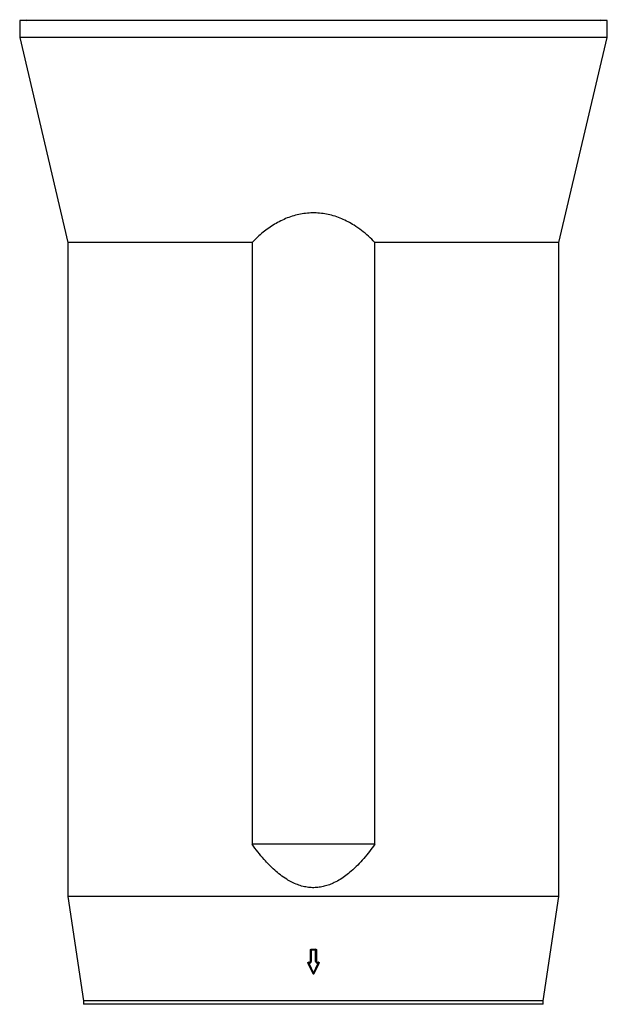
# Model space of a CAD drawing. Header units: millimetres. Extents: x 1225 to 2867, y 133 to 3867.
# Tile 8 of 11: x 1708 to 2383, y 1991 to 3123. Entities that reach past the tile are written whole.
import ezdxf

# ---------------------------------------------------------------- set-up
doc = ezdxf.new("R2010")
doc.units = ezdxf.units.MM

msp = doc.modelspace()

# ---------------------------------------------------------------- linework, layer by layer
at = {"color": 7, "linetype": 'Continuous', "lineweight": 25}
for p, q in [((1708, 3121.5), (1708, 3102)), ((2045.5, 3121.5), (1708, 3121.5)), ((2383, 3121.5), (2045.5, 3121.5)), ((2383, 3102), (2383, 3121.5)), ((1708, 3102), (1763.5, 2866.5)), ((2045.5, 3102), (1708, 3102)), ((2383, 3102), (2045.5, 3102)), ((2327.5, 2866.5), (2383, 3102)), ((1763.5, 2866.5), (1763.5, 2115)), ((1975.1, 2866.5), (1763.5, 2866.5)), ((1975.1, 2866.5), (1975.1, 2175)), ((2327.5, 2866.5), (2116, 2866.5)), ((2116, 2175), (2116, 2866.5)), ((2327.5, 2115), (2327.5, 2866.5)), ((2116, 2175), (1975.1, 2175)), ((1763.5, 2115), (1781.5, 1995)), ((2045.5, 2115), (1763.5, 2115)), ((2327.5, 2115), (2045.5, 2115)), ((2309.5, 1995), (2327.5, 2115)), ((2042, 2053.4), (2042, 2053.3)), ((2042, 2040.4), (2042, 2053.3)), ((2043, 2053.1), (2043, 2054.3)), ((2043, 2054.3), (2048, 2054.3)), ((2043, 2054.3), (2043, 2054.3)), ((2048, 2053.1), (2043, 2053.1)), ((2043, 2053.1), (2043, 2040.3)), ((2048, 2053.1), (2048, 2054.3)), ((2048, 2054.3), (2048, 2054.3)), ((2048, 2040.3), (2048, 2053.1)), ((2049, 2053.4), (2049, 2053.3)), ((2049, 2053.3), (2049, 2040.4)), ((2039.1, 2038.5), (2039.1, 2038.5)), ((2039.2, 2038), (2044.6, 2026.5)), ((2040.1, 2039.5), (2040.1, 2039.4)), ((2040.1, 2039.4), (2040.1, 2038.3)), ((2040.1, 2039.4), (2041, 2039.4)), ((2040.1, 2038.3), (2045.5, 2026.8)), ((2041, 2038.3), (2040.1, 2038.3)), ((2041, 2039.5), (2041, 2039.4)), ((2041, 2038.3), (2041, 2039.4)), ((2045.5, 2026.8), (2051, 2038.3)), ((2046.4, 2026.5), (2051.9, 2038)), ((2050, 2039.5), (2050, 2039.4)), ((2050, 2039.4), (2050, 2038.3)), ((2050, 2039.4), (2051, 2039.4)), ((2051, 2038.3), (2050, 2038.3)), ((2051, 2039.5), (2051, 2039.4)), ((2051, 2039.4), (2051, 2038.3)), ((2052, 2038.5), (2052, 2038.5)), ((1781.5, 1995), (1781.5, 1991)), ((2045.5, 1995), (1781.5, 1995)), ((2309.5, 1995), (2045.5, 1995)), ((2309.5, 1991), (2309.5, 1995))]:
    msp.add_line(p, q, dxfattribs=at)
at = {"color": 1, "linetype": 'Continuous', "lineweight": 25}
for p, q in [((2045.5, 1991), (1781.5, 1991)), ((2309.5, 1991), (2045.5, 1991))]:
    msp.add_line(p, q, dxfattribs=at)
at = {"color": 7, "linetype": 'Continuous', "lineweight": 25}
for centre, radius, start, end in [((1715.5, 3122.5), 1, 270, 0), ((2375.5, 3122.5), 1, 180, 270), ((2043, 2053.3), 0.995, 89.6871, 179.6768), ((2042.8, 2054.9), 1.81, 245.3637, 277.7657), ((2048, 2053.3), 0.995, 0.3232, 90.3129), ((2048.3, 2054.9), 1.81, 262.2343, 294.6363), ((2040.1, 2038.5), 1, 180, 205.245), ((2041, 2040.4), 0.994, 269.6763, 359.6808), ((2041, 2040.3), 1.99, 269.6783, 359.6823), ((2042.8, 2042.1), 1.82, 245.3947, 277.7348), ((2048.3, 2042.1), 1.82, 262.2652, 294.6053), ((2050, 2040.3), 1.99, 180.3177, 270.3217), ((2050, 2040.4), 0.994, 180.3192, 270.3237), ((2051, 2038.5), 1, 334.755, 0), ((2045.5, 2026.9), 1, 205.245, 334.755)]:
    msp.add_arc(centre, radius, start, end, dxfattribs=at)
at = {"color": 1, "linetype": 'Continuous', "lineweight": 25}
for centre, radius, start, end in [((2040.1, 2038.4), 0.995, 89.6993, 179.6647), ((2039.2, 2039.8), 1.75, 271.3938, 302.8035), ((2051, 2038.4), 0.993, 0.2349, 90.4011), ((2051.9, 2039.8), 1.75, 237.1965, 268.6062), ((2044.6, 2028.3), 1.75, 271.3614, 302.8221), ((2046.5, 2028.3), 1.75, 237.1779, 268.6386)]:
    msp.add_arc(centre, radius, start, end, dxfattribs=at)
at = {"color": 7, "linetype": 'Continuous', "lineweight": 25}
for centre, major_axis, start_param, end_param in [((2045.5, 2096.2), (279.1, 0), 4.703432, 4.721346), ((2045.5, 2081.1), (276.8, 0), 4.692772, 4.696133), ((2045.5, 2081.1), (276.8, 0), 4.728645, 4.732006)]:
    msp.add_ellipse(centre, major_axis=major_axis, ratio=0.150038, start_param=start_param, end_param=end_param, dxfattribs=at)
for points, knots in [([(2116, 2866.5), (2113.6, 2869), (2108.8, 2873.8), (2100.8, 2880.4), (2092.9, 2885.9), (2085.2, 2890.3), (2078, 2893.8), (2070.3, 2896.7), (2062.5, 2898.8), (2054.6, 2900.1), (2046.5, 2900.6), (2038.5, 2900.3), (2030.6, 2899.2), (2022.9, 2897.3), (2015.3, 2894.7), (2007.9, 2891.4), (2000.8, 2887.5), (1994, 2883), (1987.4, 2878.1), (1981.1, 2872.6), (1977.1, 2868.6), (1975.1, 2866.5)], [0, 0, 0, 0, 0.065732, 0.131538, 0.197197, 0.247049, 0.29711, 0.347097, 0.396847, 0.445313, 0.493927, 0.54238, 0.590758, 0.63929, 0.687707, 0.738303, 0.789078, 0.839916, 0.8906, 0.945296, 1, 1, 1, 1]), ([(2116, 2175), (2114, 2172.2), (2109.9, 2166.6), (2103.4, 2158.6), (2096.4, 2151), (2089.5, 2144.4), (2082.8, 2139), (2076.4, 2134.5), (2070, 2131), (2063.9, 2128.3), (2058, 2126.5), (2052, 2125.3), (2045.8, 2124.9), (2039.7, 2125.2), (2033.3, 2126.4), (2027, 2128.4), (2020.7, 2131.2), (2014.2, 2134.9), (2007.5, 2139.5), (2000.9, 2145.1), (1994.6, 2151.1), (1988.2, 2158.1), (1981.6, 2166), (1977.2, 2172), (1975.1, 2175)], [0, 0, 0, 0, 0.057872, 0.115834, 0.173721, 0.23149, 0.275117, 0.318797, 0.362348, 0.396293, 0.430315, 0.464213, 0.498362, 0.532653, 0.566815, 0.605014, 0.643364, 0.681637, 0.729941, 0.7784, 0.826952, 0.875384, 0.937686, 1, 1, 1, 1]), ([(2042, 2053.4), (2042, 2053.4), (2042, 2053.5), (2042.1, 2053.8), (2042.3, 2054.1), (2042.6, 2054.3), (2042.8, 2054.3), (2043, 2054.3), (2043, 2054.3)], [0, 0, 0, 0, 0.068226, 0.282863, 0.497521, 0.712163, 0.926809, 1, 1, 1, 1]), ([(2048, 2054.3), (2048.1, 2054.3), (2048.4, 2054.3), (2048.7, 2054.1), (2048.9, 2053.9), (2049, 2053.6), (2049, 2053.4), (2049, 2053.4)], [0, 0, 0, 0, 0.21458, 0.429293, 0.643996, 0.858675, 1, 1, 1, 1]), ([(2039.1, 2038.5), (2039.1, 2038.6), (2039.1, 2038.8), (2039.3, 2039.1), (2039.5, 2039.4), (2039.8, 2039.5), (2040, 2039.5), (2040.1, 2039.5)], [0, 0, 0, 0, 0.186858, 0.401423, 0.616049, 0.830738, 1, 1, 1, 1]), ([(2041, 2039.5), (2041.1, 2039.5), (2041.4, 2039.6), (2041.7, 2039.7), (2041.9, 2040), (2042, 2040.3), (2042, 2040.4), (2042, 2040.5)], [0, 0, 0, 0, 0.214596, 0.429293, 0.644014, 0.858687, 1, 1, 1, 1]), ([(2049, 2040.5), (2049, 2040.5), (2049, 2040.4), (2049.1, 2040.1), (2049.3, 2039.8), (2049.5, 2039.6), (2049.8, 2039.5), (2050, 2039.5), (2050, 2039.5)], [0, 0, 0, 0, 0.0230431, 0.2376733, 0.4523619, 0.6669837, 0.8816487, 1, 1, 1, 1]), ([(2051, 2039.5), (2051.1, 2039.5), (2051.3, 2039.5), (2051.6, 2039.3), (2051.8, 2039.1), (2052, 2038.8), (2052, 2038.6), (2052, 2038.5)], [0, 0, 0, 0, 0.214676, 0.429462, 0.644269, 0.859023, 1, 1, 1, 1])]:
    msp.add_open_spline(points, degree=3, knots=knots, dxfattribs=at)

doc.saveas('drawing.dxf')
